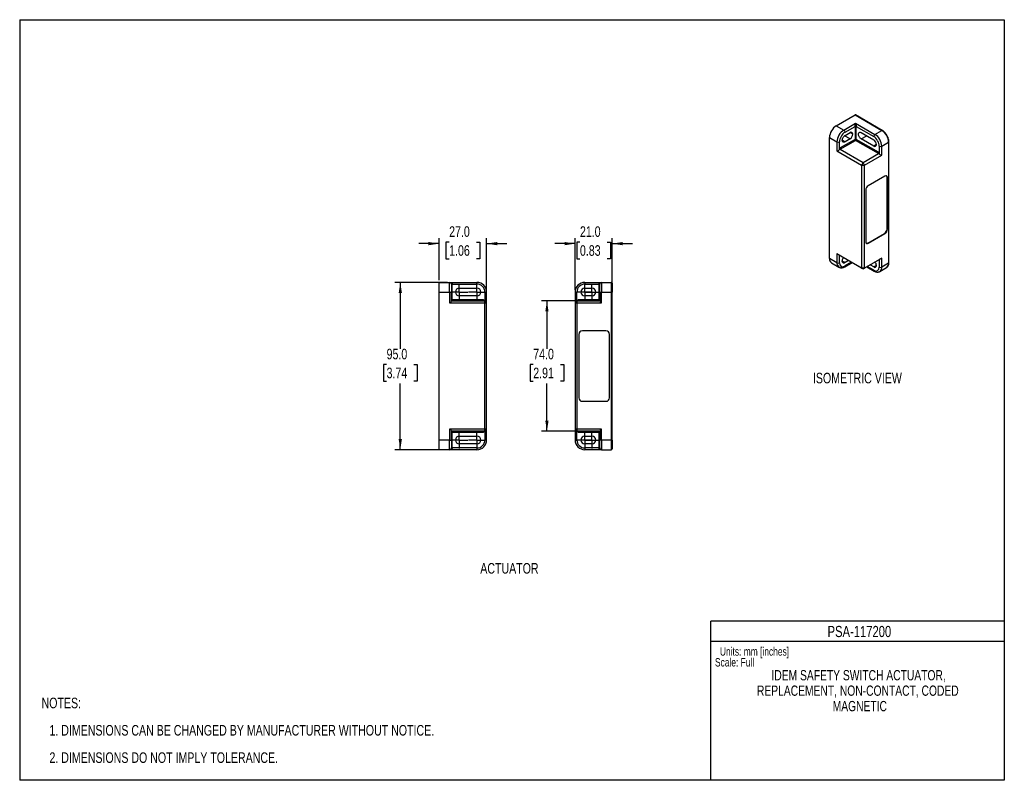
# Model space of a CAD drawing. Header units: millimetres. Extents: x 0 to 559, y 0 to 432.
import ezdxf

# ---------------------------------------------------------------- set-up
doc = ezdxf.new("R2010")
doc.units = ezdxf.units.MM
doc.linetypes.add('CENTERX2', pattern=[20.32, 12.7, -2.54, 2.54, -2.54])
doc.layers.add('CENTER', color=40, linetype='CENTERX2')
doc.layers.add('DIMENSIONS', color=140, linetype='Continuous', lineweight=25)
doc.layers.add('TEXT', color=140, linetype='Continuous', lineweight=25)
doc.styles.add('SLDTEXTSTYLE0', font='TXT', dxfattribs={"width": 0.75})
doc.dimstyles.new('SLDDIMSTYLE0', dxfattribs={"dimtxt": 6, "dimasz": 6, "dimexe": 0, "dimexo": 0.0625, "dimgap": 1.5, "dimtad": 0, "dimtih": 1, "dimtoh": 1, "dimdec": 1, "dimrnd": 1e-09, "dimzin": 4, "dimdsep": 46, "dimtxsty": 'SLDTEXTSTYLE0', "dimsah": 1, "dimcen": 0.09, "dimadec": 0, "dimazin": 1, "dimtfac": 1, "dimtdec": 1, "dimtmove": 0, "dimatfit": 0, "dimfxl": 0, "dimfrac": 2, "dimtolj": 1, "dimtzin": 12, "dimarcsym": 0})
doc.dimstyles.new('SLDDIMSTYLE1', dxfattribs={"dimtxt": 6, "dimasz": 6, "dimexe": 0, "dimexo": 0.0625, "dimgap": 1.5, "dimtad": 0, "dimtih": 1, "dimtoh": 1, "dimdec": 1, "dimrnd": 1e-09, "dimzin": 4, "dimdsep": 46, "dimtxsty": 'SLDTEXTSTYLE0', "dimsah": 1, "dimcen": 0.09, "dimadec": 0, "dimazin": 1, "dimtfac": 1, "dimtdec": 1, "dimtofl": 0, "dimtmove": 0, "dimatfit": 3, "dimfxl": 0, "dimfrac": 2, "dimtolj": 1, "dimtzin": 12, "dimarcsym": 0})

# ---------------------------------------------------------------- blocks, each defined once
blk = doc.blocks.new('SW_NOTE_0')
at = {"layer": 'TEXT', "color": 0, "char_height": 6, "attachment_point": 1, "style": 'SLDTEXTSTYLE0'}
for s, insert in [('NOTES:', (0, 7.73)), ('1. DIMENSIONS CAN BE CHANGED BY MANUFACTURER WITHOUT NOTICE.', (4.5, -7.78)), ('2. DIMENSIONS DO NOT IMPLY TOLERANCE.', (4.5, -23.3))]:
    blk.add_mtext(s, dxfattribs=dict(at, insert=insert))
blk = doc.blocks.new('SW_NOTE_0_1')
at = {"layer": 'TEXT', "color": 0, "attachment_point": 2, "style": 'SLDTEXTSTYLE0'}
for s, insert, char_height in [('IDEM SAFETY SWITCH ACTUATOR,', (59.75, 7.5), 5.8208), ('REPLACEMENT, NON-CONTACT, CODED', (59.31, -1.26), 5.8208), ('MAGNETIC', (60.44, -10.02), 5.821)]:
    blk.add_mtext(s, dxfattribs=dict(at, insert=insert, char_height=char_height))
blk = doc.blocks.new('_D')
at = {"layer": 'DIMENSIONS'}
for p, q in [((238, 283.94), (238, 307.85)), ((265, 272.24), (265, 307.85)), ((238, 304.67), (226.46, 304.67)), ((243.74, 305.55), (241.91, 305.55)), ((241.91, 305.55), (241.91, 296.03)), ((259.26, 305.55), (261.09, 305.55)), ((261.09, 305.55), (261.09, 296.03)), ((265, 304.67), (276.54, 304.67)), ((241.91, 296.03), (243.74, 296.03)), ((261.09, 296.03), (259.26, 296.03))]:
    blk.add_line(p, q, dxfattribs=at)
for points in [[(238, 304.67), (232, 305.59), (232, 303.75)], [(265, 304.67), (271, 303.75), (271, 305.59)]]:
    blk.add_solid(points, dxfattribs=at)
at = {"layer": 'DIMENSIONS', "char_height": 6, "attachment_point": 1, "style": 'SLDTEXTSTYLE0'}
for s, insert in [('27.0', (243.74, 314.51)), ('1.06', (243.74, 303.76))]:
    blk.add_mtext(s, dxfattribs=dict(at, insert=insert))
blk = doc.blocks.new('_D_1')
at = {"layer": 'DIMENSIONS'}
for p, q in [((242.73, 282.67), (212.82, 282.67)), ((216, 282.67), (216, 245.03)), ((208.24, 236.05), (206.41, 236.05)), ((206.41, 236.05), (206.41, 226.53)), ((223.76, 236.05), (225.59, 236.05)), ((225.59, 236.05), (225.59, 226.53)), ((206.41, 226.53), (208.24, 226.53)), ((216, 187.67), (216, 225.31)), ((225.59, 226.53), (223.76, 226.53)), ((242.73, 187.67), (212.82, 187.67))]:
    blk.add_line(p, q, dxfattribs=at)
for points in [[(216, 282.67), (215.08, 276.67), (216.92, 276.67)], [(216, 187.67), (216.92, 193.67), (215.08, 193.67)]]:
    blk.add_solid(points, dxfattribs=at)
at = {"layer": 'DIMENSIONS', "char_height": 6, "attachment_point": 1, "style": 'SLDTEXTSTYLE0'}
for s, insert in [('95.0', (208.24, 245)), ('3.74', (208.24, 234.26))]:
    blk.add_mtext(s, dxfattribs=dict(at, insert=insert))
blk = doc.blocks.new('SW_CENTERMARKSYMBOL_0')
at = {"layer": 'CENTER', "color": 0}
for p, q in [((-2.54, 0), (-4.74, 0)), ((0, 0), (-2.54, 0)), ((0, 2.54), (0, 4.74)), ((0, 0), (0, 2.54)), ((0, 0), (0, -2.54)), ((0, 0), (2.54, 0)), ((2.54, 0), (4.74, 0)), ((0, -2.54), (0, -4.74))]:
    blk.add_line(p, q, dxfattribs=at)
blk = doc.blocks.new('SW_CENTERMARKSYMBOL_1')
at = {"layer": 'CENTER', "color": 0}
for p, q in [((-2.54, 0), (-4.74, 0)), ((0, 0), (-2.54, 0)), ((0, 2.54), (0, 4.74)), ((0, 0), (0, 2.54)), ((0, 0), (0, -2.54)), ((0, 0), (2.54, 0)), ((2.54, 0), (4.74, 0)), ((0, -2.54), (0, -4.74))]:
    blk.add_line(p, q, dxfattribs=at)
blk = doc.blocks.new('SW_CENTERMARKSYMBOL_2')
at = {"layer": 'CENTER', "color": 0}
for p, q in [((-2.54, 0), (-4.74, 0)), ((0, 0), (-2.54, 0)), ((0, 2.54), (0, 4.74)), ((0, 0), (0, 2.54)), ((0, 0), (0, -2.54)), ((0, 0), (2.54, 0)), ((2.54, 0), (4.74, 0)), ((0, -2.54), (0, -4.74))]:
    blk.add_line(p, q, dxfattribs=at)
blk = doc.blocks.new('SW_CENTERMARKSYMBOL_3')
at = {"layer": 'CENTER', "color": 0}
for p, q in [((-2.54, 0), (-4.74, 0)), ((0, 0), (-2.54, 0)), ((0, 2.54), (0, 4.74)), ((0, 0), (0, 2.54)), ((0, 0), (0, -2.54)), ((0, 0), (2.54, 0)), ((2.54, 0), (4.74, 0)), ((0, -2.54), (0, -4.74))]:
    blk.add_line(p, q, dxfattribs=at)
blk = doc.blocks.new('_D_2')
at = {"layer": 'DIMENSIONS'}
for p, q in [((315.23, 278.44), (315.23, 307.85)), ((336.23, 280.64), (336.23, 307.85)), ((315.23, 304.67), (303.69, 304.67)), ((317.97, 305.55), (316.14, 305.55)), ((316.14, 305.55), (316.14, 296.03)), ((333.49, 305.55), (335.32, 305.55)), ((335.32, 305.55), (335.32, 296.03)), ((336.23, 304.67), (347.77, 304.67)), ((316.14, 296.03), (317.97, 296.03)), ((335.32, 296.03), (333.49, 296.03))]:
    blk.add_line(p, q, dxfattribs=at)
for points in [[(315.23, 304.67), (309.23, 305.59), (309.23, 303.75)], [(336.23, 304.67), (342.23, 303.75), (342.23, 305.59)]]:
    blk.add_solid(points, dxfattribs=at)
at = {"layer": 'DIMENSIONS', "char_height": 6, "attachment_point": 1, "style": 'SLDTEXTSTYLE0'}
for s, insert in [('21.0', (317.97, 314.51)), ('0.83', (317.97, 303.76))]:
    blk.add_mtext(s, dxfattribs=dict(at, insert=insert))
blk = doc.blocks.new('_D_3')
at = {"layer": 'DIMENSIONS'}
for p, q in [((315.16, 272.17), (296.06, 272.17)), ((299.23, 272.17), (299.23, 245.03)), ((291.47, 236.05), (289.64, 236.05)), ((289.64, 236.05), (289.64, 226.53)), ((306.99, 236.05), (308.82, 236.05)), ((308.82, 236.05), (308.82, 226.53)), ((289.64, 226.53), (291.47, 226.53)), ((299.23, 198.17), (299.23, 225.31)), ((308.82, 226.53), (306.99, 226.53)), ((315.16, 198.17), (296.06, 198.17))]:
    blk.add_line(p, q, dxfattribs=at)
for points in [[(299.23, 272.17), (298.31, 266.17), (300.15, 266.17)], [(299.23, 198.17), (300.15, 204.17), (298.31, 204.17)]]:
    blk.add_solid(points, dxfattribs=at)
at = {"layer": 'DIMENSIONS', "char_height": 6, "attachment_point": 1, "style": 'SLDTEXTSTYLE0'}
for s, insert in [('74.0', (291.47, 245)), ('2.91', (291.47, 234.26))]:
    blk.add_mtext(s, dxfattribs=dict(at, insert=insert))
blk = doc.blocks.new('SW_CENTERMARKSYMBOL_4')
at = {"layer": 'CENTER', "color": 0}
for p, q in [((-2.54, 0), (-4.74, 0)), ((0, 0), (-2.54, 0)), ((0, 2.54), (0, 4.74)), ((0, 0), (0, 2.54)), ((0, 0), (0, -2.54)), ((0, 0), (2.54, 0)), ((2.54, 0), (4.74, 0)), ((0, -2.54), (0, -4.74))]:
    blk.add_line(p, q, dxfattribs=at)
blk = doc.blocks.new('SW_CENTERMARKSYMBOL_5')
at = {"layer": 'CENTER', "color": 0}
for p, q in [((-2.54, 0), (-4.74, 0)), ((0, 0), (-2.54, 0)), ((0, 2.54), (0, 4.74)), ((0, 0), (0, 2.54)), ((0, 0), (0, -2.54)), ((0, 0), (2.54, 0)), ((2.54, 0), (4.74, 0)), ((0, -2.54), (0, -4.74))]:
    blk.add_line(p, q, dxfattribs=at)
blk = doc.blocks.new('SW_CENTERMARKSYMBOL_6')
at = {"layer": 'CENTER', "color": 0}
for p, q in [((-2.54, 0), (-4.74, 0)), ((0, 0), (-2.54, 0)), ((0, 2.54), (0, 4.74)), ((0, 0), (0, 2.54)), ((0, 0), (0, -2.54)), ((0, 0), (2.54, 0)), ((2.54, 0), (4.74, 0)), ((0, -2.54), (0, -4.74))]:
    blk.add_line(p, q, dxfattribs=at)
blk = doc.blocks.new('SW_CENTERMARKSYMBOL_7')
at = {"layer": 'CENTER', "color": 0}
for p, q in [((-2.54, 0), (-4.74, 0)), ((0, 0), (-2.54, 0)), ((0, 2.54), (0, 4.74)), ((0, 0), (0, 2.54)), ((0, 0), (0, -2.54)), ((0, 0), (2.54, 0)), ((2.54, 0), (4.74, 0)), ((0, -2.54), (0, -4.74))]:
    blk.add_line(p, q, dxfattribs=at)

msp = doc.modelspace()

# ---------------------------------------------------------------- linework, layer by layer
at = {"color": 7, "linetype": 'Continuous'}
for p, q in [((0, 431.8), (0, 0)), ((0, 431.8), (558.8, 431.8)), ((558.8, 431.8), (558.8, 0)), ((558.8, 0), (0, 0))]:
    msp.add_line(p, q, dxfattribs=at)
for p, q in [((463.46, 371.61), (474.07, 377.73)), ((474.07, 377.73), (489.27, 368.96)), ((489.52, 368.98), (474.32, 377.76)), ((463.46, 371.61), (467.7, 369.16)), ((467.7, 369.16), (474.42, 373.04)), ((468.41, 367.93), (474.07, 371.2)), ((474.07, 371.2), (474.07, 363.85)), ((474.42, 373.04), (485.38, 366.71)), ((474.77, 371.2), (484.67, 365.49)), ((474.77, 363.85), (474.77, 371.2)), ((485.38, 366.71), (489.27, 368.96)), ((459.57, 296.28), (459.57, 364.87)), ((459.57, 364.87), (463.81, 362.42)), ((474.07, 363.85), (465.72, 359.03)), ((465.72, 358.22), (474.42, 363.24)), ((468.41, 362.46), (466.85, 363.36)), ((471.24, 364.1), (468.15, 365.88)), ((468.41, 366.06), (471.24, 367.69)), ((471.24, 364.1), (468.41, 362.46)), ((472.79, 366.79), (471.24, 367.69)), ((487.36, 355.77), (474.42, 363.24)), ((487.36, 356.59), (474.77, 363.85)), ((477.6, 367.69), (484.67, 363.61)), ((477.6, 364.1), (480.71, 365.89)), ((484.67, 360.01), (477.6, 364.1)), ((463.81, 362.42), (463.81, 357.36)), ((465.23, 358.18), (465.23, 362.42)), ((465.23, 358.18), (465.72, 359.03)), ((465.72, 358.22), (478.66, 350.75)), ((486.23, 360.91), (484.67, 360.01)), ((487.86, 359.97), (487.86, 355.73)), ((489.27, 359.97), (493.16, 362.22)), ((489.27, 354.91), (489.27, 359.97)), ((493.16, 362.22), (493.16, 293.63)), ((493.31, 293.83), (493.31, 362.42)), ((463.81, 357.36), (477.81, 349.28)), ((478.66, 350.75), (487.36, 355.77)), ((479.51, 349.28), (489.27, 354.91)), ((487.86, 355.73), (487.36, 356.59)), ((478.66, 350.75), (477.81, 349.28)), ((477.81, 349.28), (477.81, 290.81)), ((477.81, 349.28), (479.51, 349.28)), ((479.51, 349.28), (478.66, 350.75)), ((479.51, 290.81), (479.51, 349.28)), ((491.04, 343.03), (481.56, 337.56)), ((492.24, 312.94), (492.24, 342.34)), ((492.45, 342.21), (492.24, 342.34)), ((492.45, 312.82), (492.45, 342.21)), ((480.15, 335.11), (480.15, 305.72)), ((492.45, 312.82), (492.24, 312.94)), ((481.35, 305.02), (490.83, 310.49)), ((481.56, 304.9), (491.04, 310.37)), ((491.04, 310.37), (490.83, 310.49)), ((481.56, 304.9), (481.35, 305.02)), ((463.81, 293.83), (459.57, 296.28)), ((477.81, 290.81), (463.81, 298.9)), ((463.81, 298.9), (463.81, 293.83)), ((465.72, 297.79), (465.23, 298.08)), ((465.23, 293.83), (465.23, 298.08)), ((478.66, 290.32), (465.72, 297.79)), ((465.72, 297.79), (465.72, 297.79)), ((489.27, 296.45), (479.51, 290.81)), ((489.27, 291.38), (489.27, 296.45)), ((460.71, 293.76), (464.95, 291.32)), ((468.41, 293.87), (466.85, 294.77)), ((468.2, 291.54), (472.38, 293.95)), ((470.46, 295.06), (468.41, 293.87)), ((472.09, 294.12), (468.41, 292)), ((479.51, 290.81), (477.81, 290.81)), ((477.81, 290.81), (478.66, 290.32)), ((487.36, 295.34), (478.66, 290.32)), ((478.66, 290.32), (479.51, 290.81)), ((480.7, 291.5), (484.88, 289.09)), ((484.67, 289.55), (481, 291.67)), ((484.67, 291.42), (482.62, 292.61)), ((486.23, 292.32), (484.67, 291.42)), ((487.36, 295.34), (487.86, 295.63)), ((487.36, 295.34), (487.36, 295.34)), ((487.86, 295.63), (487.86, 291.38)), ((488.13, 288.87), (492.02, 291.11)), ((493.16, 293.63), (489.27, 291.38)), ((492.09, 291.16), (492.02, 291.11)), ((238, 277.17), (238, 282.67)), ((238, 282.67), (244, 282.67)), ((244, 277.17), (244, 282.67)), ((244, 282.67), (259.5, 282.67)), ((245, 281.67), (245.5, 281.67)), ((245.5, 272.67), (245.5, 281.67)), ((245.5, 281.67), (259.5, 281.67)), ((259.5, 281.67), (259.5, 282.67)), ((320.73, 282.67), (320.73, 281.67)), ((320.73, 282.67), (330.23, 282.67)), ((320.73, 281.67), (328.73, 281.67)), ((328.73, 281.67), (328.73, 272.67)), ((328.73, 281.67), (329.23, 281.67)), ((330.23, 282.67), (330.23, 277.17)), ((330.23, 282.67), (335.73, 282.67)), ((335.73, 282.67), (335.73, 277.17)), ((238, 193.17), (238, 277.17)), ((238, 277.17), (244, 277.17)), ((244, 277.17), (245, 277.17)), ((244, 277.17), (244, 270.97)), ((245, 271.97), (245, 277.17)), ((249.5, 279.37), (259.5, 279.37)), ((259.5, 274.97), (249.5, 274.97)), ((264, 277.17), (264, 271.97)), ((264, 277.17), (265, 277.17)), ((265, 270.97), (265, 277.17)), ((315.23, 277.17), (316.23, 277.17)), ((315.23, 277.17), (315.23, 270.97)), ((316.23, 271.97), (316.23, 277.17)), ((320.73, 279.37), (324.73, 279.37)), ((324.73, 274.97), (320.73, 274.97)), ((329.23, 277.17), (330.23, 277.17)), ((329.23, 277.17), (329.23, 271.97)), ((330.23, 277.17), (335.73, 277.17)), ((330.23, 270.97), (330.23, 277.17)), ((335.73, 277.17), (336.23, 277.17)), ((335.73, 277.17), (335.73, 193.17)), ((336.23, 193.17), (336.23, 277.17)), ((244, 270.97), (263.8, 270.97)), ((245.5, 272.67), (245, 272.67)), ((245.5, 272.17), (245.5, 272.67)), ((263.3, 272.67), (245.5, 272.67)), ((245.5, 272.17), (263.8, 272.17)), ((263.8, 272.17), (263.8, 270.97)), ((265, 270.97), (263.8, 272.17)), ((263.8, 270.97), (263.8, 199.37)), ((263.8, 270.97), (265, 270.97)), ((265, 199.37), (265, 270.97)), ((316.43, 272.17), (315.23, 270.97)), ((315.23, 270.97), (316.43, 270.97)), ((315.23, 270.97), (315.23, 199.37)), ((316.43, 270.97), (316.43, 272.17)), ((316.43, 272.17), (328.73, 272.17)), ((316.43, 199.37), (316.43, 270.97)), ((316.43, 270.97), (330.23, 270.97)), ((328.73, 272.67), (316.93, 272.67)), ((329.23, 272.67), (328.73, 272.67)), ((328.73, 272.67), (328.73, 272.17)), ((317.33, 253.17), (317.33, 217.17)), ((332.73, 255.17), (319.33, 255.17)), ((334.73, 217.17), (334.73, 253.17)), ((319.33, 215.17), (332.73, 215.17)), ((263.8, 199.37), (244, 199.37)), ((244, 199.37), (244, 193.17)), ((245, 193.17), (245, 198.37)), ((245, 197.67), (245.5, 197.67)), ((263.8, 198.17), (245.5, 198.17)), ((245.5, 197.67), (245.5, 198.17)), ((245.5, 188.67), (245.5, 197.67)), ((245.5, 197.67), (263.3, 197.67)), ((265, 199.37), (263.8, 199.37)), ((263.8, 199.37), (263.8, 198.17)), ((263.8, 198.17), (265, 199.37)), ((264, 198.37), (264, 193.17)), ((265, 193.17), (265, 199.37)), ((316.43, 199.37), (315.23, 199.37)), ((315.23, 199.37), (316.43, 198.17)), ((315.23, 199.37), (315.23, 193.17)), ((316.23, 193.17), (316.23, 198.37)), ((330.23, 199.37), (316.43, 199.37)), ((316.43, 198.17), (316.43, 199.37)), ((328.73, 198.17), (316.43, 198.17)), ((316.93, 197.67), (328.73, 197.67)), ((328.73, 198.17), (328.73, 197.67)), ((328.73, 197.67), (329.23, 197.67)), ((328.73, 197.67), (328.73, 188.67)), ((329.23, 198.37), (329.23, 193.17)), ((330.23, 193.17), (330.23, 199.37)), ((244, 193.17), (238, 193.17)), ((238, 187.67), (238, 193.17)), ((244, 187.67), (244, 193.17)), ((244, 193.17), (245, 193.17)), ((249.5, 195.37), (259.5, 195.37)), ((259.5, 190.97), (249.5, 190.97)), ((265, 193.17), (264, 193.17)), ((315.23, 193.17), (316.23, 193.17)), ((320.73, 195.37), (324.73, 195.37)), ((324.73, 190.97), (320.73, 190.97)), ((330.23, 193.17), (329.23, 193.17)), ((330.23, 193.17), (330.23, 187.67)), ((335.73, 193.17), (330.23, 193.17)), ((335.73, 193.17), (335.73, 187.67)), ((336.23, 193.17), (335.73, 193.17)), ((244, 187.67), (238, 187.67)), ((259.5, 187.67), (244, 187.67)), ((245.5, 188.67), (245, 188.67)), ((259.5, 188.67), (245.5, 188.67)), ((259.5, 188.67), (259.5, 187.67)), ((328.73, 188.67), (320.73, 188.67)), ((320.73, 188.67), (320.73, 187.67)), ((330.23, 187.67), (320.73, 187.67)), ((329.23, 188.67), (328.73, 188.67)), ((330.23, 187.67), (335.73, 187.67))]:
    msp.add_line(p, q)
at = {"color": 140, "linetype": 'Continuous', "lineweight": 18}
msp.add_line((558.8, 0), (558.8, 90.42), dxfattribs=at)
at = {"color": 7, "linetype": 'Continuous', "lineweight": 18}
msp.add_line((558.8, 0), (318.87, 0), dxfattribs=at)
at = {"flags": 128}
for points in [[(468.41, 362.46), (468.12, 362.33), (467.85, 362.26), (467.59, 362.26), (467.36, 362.33), (467.17, 362.46), (467.02, 362.66), (466.91, 362.9), (466.86, 363.2), (466.86, 363.53), (466.91, 363.89), (467.02, 364.26), (467.17, 364.63), (467.36, 364.98), (467.59, 365.31), (467.85, 365.61), (468.12, 365.86), (468.41, 366.06)], [(477.6, 364.1), (477.32, 364.29), (477.04, 364.54), (476.78, 364.84), (476.55, 365.17), (476.36, 365.53), (476.21, 365.9), (476.11, 366.26), (476.05, 366.62), (476.05, 366.95), (476.11, 367.25), (476.21, 367.5), (476.36, 367.69), (476.55, 367.83), (476.78, 367.89), (477.04, 367.89), (477.32, 367.82), (477.6, 367.69)], [(468.41, 293.87), (468.12, 293.74), (467.85, 293.67), (467.59, 293.67), (467.36, 293.74), (467.17, 293.87), (467.02, 294.07), (466.91, 294.32), (466.86, 294.61), (466.86, 294.94), (466.91, 295.3), (467.02, 295.67), (467.17, 296.04), (467.36, 296.39), (467.59, 296.72)], [(263.8, 272.17), (263.79, 272.18), (263.76, 272.21), (263.72, 272.25), (263.65, 272.31), (263.58, 272.39), (263.49, 272.48), (263.4, 272.57), (263.3, 272.67)], [(316.43, 272.17), (316.44, 272.18), (316.47, 272.21), (316.52, 272.25), (316.58, 272.31), (316.65, 272.39), (316.74, 272.48), (316.83, 272.57), (316.93, 272.67)], [(263.3, 197.67), (263.4, 197.77), (263.49, 197.86), (263.58, 197.95), (263.65, 198.02), (263.72, 198.08), (263.76, 198.13), (263.79, 198.16), (263.8, 198.17)], [(316.93, 197.67), (316.84, 197.76), (316.76, 197.84), (316.68, 197.92), (316.61, 197.99), (316.55, 198.05), (316.5, 198.1), (316.46, 198.14), (316.44, 198.16), (316.43, 198.17)]]:
    msp.add_lwpolyline(points, dxfattribs=at)
for centre, radius, start, end in [((474.21, 377.53), 0.251, 65.6929, 125.6176), ((467.97, 364.51), 8.41, 122.4534, 177.5466), ((472.22, 362.06), 8.41, 122.4534, 177.5466), ((466.87, 367.86), 1.54, 2.6055, 57.3945), ((474.42, 370.52), 0.769, 62.6097, 117.3903), ((489.41, 368.76), 0.24, 64.0413, 127.2536), ((484.76, 361.86), 8.41, 2.4534, 57.5466), ((471.85, 366.94), 0.961, 350.786, 129.2033), ((469.42, 366.94), 3.38, 302.6055, 357.3945), ((474.42, 363.17), 0.769, 62.6097, 117.3903), ((474.83, 363.89), 0.768, 182.6055, 237.3945), ((474.01, 363.89), 0.768, 302.6055, 357.3945), ((486.21, 365.42), 1.54, 122.6055, 177.3945), ((482.85, 360.76), 3.38, 2.6055, 57.3945), ((480.87, 359.61), 8.41, 2.4534, 57.5466), ((464.52, 363.79), 1.54, 242.6097, 297.3903), ((485.28, 360.76), 0.961, 230.7967, 9.214), ((488.56, 361.34), 1.54, 242.6097, 297.3903), ((493.07, 362.44), 0.24, 292.7375, 355.9588), ((491.59, 342.35), 0.873, 350.786, 129.2033), ((491.19, 342.43), 1.06, 355.1792, 45.5887), ((483.22, 334.97), 3.07, 122.6055, 177.3945), ((489.17, 313.08), 3.07, 302.6055, 357.3945), ((489.38, 312.96), 3.07, 302.6055, 357.3945), ((481.01, 305.58), 0.873, 170.786, 309.2033), ((480.75, 305.89), 1.06, 254.4136, 304.8175), ((462.26, 295.98), 2.7, 173.6038, 235.084), ((466.65, 293.6), 2.85, 175.2867, 233.2898), ((464.52, 295.2), 1.54, 242.6097, 297.3903), ((467.91, 291.95), 0.504, 305.9924, 5.5947), ((485.28, 292.17), 0.961, 230.7967, 9.214), ((482.86, 292.17), 3.37, 2.656, 38.55), ((488.56, 292.75), 1.54, 242.6097, 297.3903), ((486.58, 291.08), 2.7, 304.7918, 6.408), ((490.44, 293.34), 2.74, 307.2413, 6.1719), ((493.06, 293.86), 0.251, 294.3747, 354.3052), ((485.17, 289.5), 0.503, 174.3854, 234.2354), ((244, 281.67), 1, 0, 90), ((259.5, 277.17), 5.5, 0, 90), ((320.73, 277.17), 5.5, 90, 180), ((330.23, 281.67), 1, 90, 180), ((335.73, 282.17), 0.5, 0, 90), ((249.5, 277.17), 2.2, 90, 270), ((259.5, 277.17), 2.2, 0, 90), ((259.5, 277.17), 2.2, 270, 0), ((320.73, 277.17), 2.2, 90, 270), ((324.73, 277.17), 2.2, 0, 90), ((324.73, 277.17), 2.2, 270, 0), ((244, 271.97), 1, 270, 0), ((245.5, 272.67), 0.5, 180, 270), ((328.73, 272.67), 0.5, 270, 0), ((330.23, 271.97), 1, 180, 270), ((319.33, 253.17), 2, 90, 180), ((332.73, 253.17), 2, 0, 90), ((319.33, 217.17), 2, 180, 270), ((332.73, 217.17), 2, 270, 0), ((244, 198.37), 1, 0, 90), ((245.5, 197.67), 0.5, 90, 180), ((328.73, 197.67), 0.5, 0, 90), ((330.23, 198.37), 1, 90, 180), ((249.5, 193.17), 2.2, 90, 270), ((259.5, 193.17), 2.2, 0, 90), ((259.5, 193.17), 2.2, 270, 0), ((259.5, 193.17), 5.5, 270, 0), ((320.73, 193.17), 5.5, 180, 270), ((320.73, 193.17), 2.2, 90, 270), ((324.73, 193.17), 2.2, 0, 90), ((324.73, 193.17), 2.2, 270, 0), ((244, 188.67), 1, 270, 0), ((330.23, 188.67), 1, 180, 270), ((335.73, 188.17), 0.5, 270, 0)]:
    msp.add_arc(centre, radius, start, end)
for centre, major_axis, ratio, start_param, end_param in [((464.52, 358.59), (0.71, 1.22), 0.577335, 3.141633, 4.71243), ((466.08, 358.83), (0.354, 0.612), 0.577335, 1.570837, 3.141633), ((487.01, 356.38), (-0.354, 0.612), 0.577335, 3.141552, 4.712348), ((488.56, 356.14), (-0.71, 1.22), 0.577335, 1.570756, 3.141552), ((464.52, 298.49), (1, -0.577), 0.00007, 0.785439, 2.356235), ((466.08, 297.59), (0.5, -0.289), 0.00007, 2.356235, 3.927031), ((488.56, 296.04), (1, 0.58), 0.00007, 0.785358, 2.356154), ((487.01, 295.14), (0.5, 0.289), 0.00007, 5.497747, 7.068543)]:
    msp.add_ellipse(centre, major_axis=major_axis, ratio=ratio, start_param=start_param, end_param=end_param)
for points, knots in [([(474.07, 371.2), (474.07, 371.22), (474.07, 371.26), (474.07, 371.33), (474.08, 371.41), (474.08, 371.49), (474.1, 371.62), (474.13, 371.83), (474.17, 372.08), (474.23, 372.35), (474.28, 372.59), (474.35, 372.83), (474.4, 372.96), (474.42, 373.04)], [0, 0, 0, 0, 0.033312, 0.067205, 0.102075, 0.138288, 0.176171, 0.284014, 0.4117, 0.543581, 0.702264, 0.824947, 1, 1, 1, 1]), ([(474.42, 373.04), (474.43, 373), (474.45, 372.94), (474.48, 372.85), (474.51, 372.76), (474.53, 372.68), (474.57, 372.54), (474.61, 372.35), (474.67, 372.08), (474.72, 371.83), (474.75, 371.61), (474.76, 371.44), (474.77, 371.31), (474.77, 371.24), (474.77, 371.2)], [0, 0, 0, 0, 0.076348, 0.144309, 0.203885, 0.255076, 0.297886, 0.456563, 0.588471, 0.716152, 0.824017, 0.886149, 0.944248, 1, 1, 1, 1]), ([(493.31, 362.42), (493.29, 362.75), (493.26, 363.38), (493, 364.39), (492.63, 365.37), (492.17, 366.25), (491.66, 367.02), (491.2, 367.57), (490.8, 367.99), (490.43, 368.33), (490, 368.68), (489.69, 368.88), (489.52, 368.98)], [0, 0, 0, 0, 0.134878, 0.266646, 0.395286, 0.51546, 0.62493, 0.724436, 0.77962, 0.843892, 0.917325, 1, 1, 1, 1]), ([(464.95, 291.32), (464.99, 291.3), (465.15, 291.2), (465.45, 291.09), (465.84, 290.99), (466.25, 290.96), (466.65, 290.98), (467.07, 291.06), (467.49, 291.19), (467.87, 291.35), (468.1, 291.49), (468.2, 291.54)], [0, 0, 0, 0, 0.044324, 0.166116, 0.292901, 0.411091, 0.532226, 0.656164, 0.782129, 0.909001, 1, 1, 1, 1]), ([(492.35, 291.37), (492.39, 291.4), (492.62, 291.57), (492.85, 291.93), (493.07, 292.39), (493.2, 292.82), (493.29, 293.3), (493.3, 293.65), (493.31, 293.83)], [0, 0, 0, 0, 0.070699, 0.346437, 0.49744, 0.65684, 0.824433, 1, 1, 1, 1]), ([(484.88, 289.09), (485, 289.03), (485.24, 288.89), (485.61, 288.74), (486.01, 288.62), (486.4, 288.54), (486.79, 288.51), (487.18, 288.54), (487.55, 288.61), (487.87, 288.72), (488.05, 288.83), (488.12, 288.87)], [0, 0, 0, 0, 0.10718, 0.224116, 0.341574, 0.459043, 0.576097, 0.692601, 0.808881, 0.925761, 1, 1, 1, 1]), ([(244, 282.67), (244.05, 282.67), (244.14, 282.67), (244.26, 282.65), (244.37, 282.64), (244.47, 282.62), (244.62, 282.58), (244.82, 282.51), (245.06, 282.38), (245.25, 282.23), (245.38, 282.07), (245.46, 281.92), (245.49, 281.8), (245.5, 281.71), (245.5, 281.67)], [0, 0, 0, 0, 0.076348, 0.144309, 0.203885, 0.255076, 0.297886, 0.456563, 0.588471, 0.716152, 0.824017, 0.886149, 0.944248, 1, 1, 1, 1]), ([(328.73, 281.67), (328.73, 281.69), (328.73, 281.74), (328.75, 281.82), (328.77, 281.89), (328.8, 281.97), (328.86, 282.08), (328.98, 282.23), (329.17, 282.38), (329.41, 282.51), (329.66, 282.6), (329.94, 282.66), (330.12, 282.66), (330.23, 282.67)], [0, 0, 0, 0, 0.033312, 0.067205, 0.102075, 0.138288, 0.176171, 0.284014, 0.4117, 0.543581, 0.702264, 0.824947, 1, 1, 1, 1]), ([(245.5, 188.67), (245.5, 188.64), (245.5, 188.59), (245.48, 188.52), (245.46, 188.44), (245.43, 188.37), (245.37, 188.26), (245.25, 188.11), (245.06, 187.95), (244.82, 187.82), (244.58, 187.74), (244.29, 187.68), (244.11, 187.67), (244, 187.67)], [0, 0, 0, 0, 0.033312, 0.067205, 0.102075, 0.138288, 0.176171, 0.284014, 0.4117, 0.543581, 0.702264, 0.824947, 1, 1, 1, 1]), ([(330.23, 187.67), (330.18, 187.67), (330.09, 187.67), (329.97, 187.68), (329.86, 187.7), (329.76, 187.72), (329.61, 187.76), (329.41, 187.82), (329.17, 187.95), (328.98, 188.11), (328.85, 188.27), (328.78, 188.42), (328.74, 188.54), (328.73, 188.63), (328.73, 188.67)], [0, 0, 0, 0, 0.076348, 0.144309, 0.203885, 0.255076, 0.297886, 0.456563, 0.588471, 0.716152, 0.824017, 0.886149, 0.944248, 1, 1, 1, 1])]:
    msp.add_open_spline(points, degree=3, knots=knots)
for points in [[(468.41, 367.93), (466.65, 366.92), (465.23, 364.45), (465.23, 362.42)], [(487.86, 359.97), (487.86, 362), (486.43, 364.47), (484.67, 365.49)], [(465.23, 293.83), (465.23, 291.81), (466.65, 290.98), (468.41, 292)], [(484.67, 289.55), (486.43, 288.53), (487.86, 289.36), (487.86, 291.38)], [(245, 281.67), (245, 281.67), (245, 279.65), (245, 277.17)], [(264, 277.17), (264, 279.65), (261.98, 281.67), (259.5, 281.67)], [(320.73, 281.67), (318.25, 281.67), (316.23, 279.65), (316.23, 277.17)], [(329.23, 277.17), (329.23, 279.65), (329.23, 281.67), (329.23, 281.67)], [(336.23, 282.17), (336.23, 282.17), (336.23, 279.93), (336.23, 277.17)], [(245, 193.17), (245, 190.68), (245, 188.67), (245, 188.67)], [(259.5, 188.67), (261.98, 188.67), (264, 190.68), (264, 193.17)], [(316.23, 193.17), (316.23, 190.68), (318.25, 188.67), (320.73, 188.67)], [(329.23, 188.67), (329.23, 188.67), (329.23, 190.68), (329.23, 193.17)], [(336.23, 193.17), (336.23, 190.41), (336.23, 188.17), (336.23, 188.17)]]:
    msp.add_open_spline(points, degree=3)
at = {"layer": 'TEXT'}
for p, q in [((558.8, 90.42), (392.18, 90.42)), ((392.18, 0), (392.18, 90.42)), ((392.18, 78.99), (558.8, 78.99)), ((558.8, 0), (392.18, 0))]:
    msp.add_line(p, q, dxfattribs=at)

# ---------------------------------------------------------------- block references
at = {"layer": 'CENTER'}
for name, p in [('SW_CENTERMARKSYMBOL_0', (249.5, 277.17)), ('SW_CENTERMARKSYMBOL_1', (259.5, 277.17)), ('SW_CENTERMARKSYMBOL_4', (320.73, 277.17)), ('SW_CENTERMARKSYMBOL_5', (324.73, 277.17)), ('SW_CENTERMARKSYMBOL_2', (249.5, 193.17)), ('SW_CENTERMARKSYMBOL_3', (259.5, 193.17)), ('SW_CENTERMARKSYMBOL_6', (320.73, 193.17)), ('SW_CENTERMARKSYMBOL_7', (324.73, 193.17))]:
    msp.add_blockref(name, p, dxfattribs=at)
at = {"layer": 'TEXT'}
for name, p in [('SW_NOTE_0_1', (416.36, 55.07)), ('SW_NOTE_0', (12.4, 39.18))]:
    msp.add_blockref(name, p, dxfattribs=at)

# ---------------------------------------------------------------- texts
at = {"layer": 'TEXT', "style": 'SLDTEXTSTYLE0'}
for s, insert, char_height, attachment_point in [('ISOMETRIC VIEW', (450.19, 231.36), 6, 1), ('ACTUATOR', (261.39, 123.34), 6, 1), ('PSA-117200', (476.55, 87.66), 6.35, 2), ('Units: mm [inches]', (397.37, 75.53), 4.7625, 1), ('Scale: Full', (394.58, 69.37), 4.7625, 1)]:
    msp.add_mtext(s, dxfattribs=dict(at, insert=insert, char_height=char_height, attachment_point=attachment_point))

# ---------------------------------------------------------------- dimensions: what is measured, and where the dimension line sits
at = {"layer": 'DIMENSIONS'}
dim = msp.add_linear_dim(base=(265, 304.67), p1=(238, 282.67), p2=(265, 270.97), dimstyle='SLDDIMSTYLE0', dxfattribs=at)
dim.commit()
dim.dimension.update_dxf_attribs({"geometry": '_D', "text_midpoint": (251.5, 304.67), "dimtype": 160})
for base, p1, p2, angle, dimstyle, picture, middle in [((336.23, 304.67), (315.23, 277.17), (336.23, 279.37), 0, 'SLDDIMSTYLE0', '_D_2', (325.73, 304.67)), ((216, 187.67), (244, 282.67), (244, 187.67), 90, 'SLDDIMSTYLE1', '_D_1', (216, 235.17)), ((299.23, 198.17), (316.43, 272.17), (316.43, 198.17), 90, 'SLDDIMSTYLE1', '_D_3', (299.23, 235.17))]:
    dim = msp.add_linear_dim(base=base, p1=p1, p2=p2, angle=angle, dimstyle=dimstyle, dxfattribs=at)
    dim.commit()
    dim.dimension.update_dxf_attribs({"geometry": picture, "text_midpoint": middle, "dimtype": 160})

doc.saveas('drawing.dxf')
